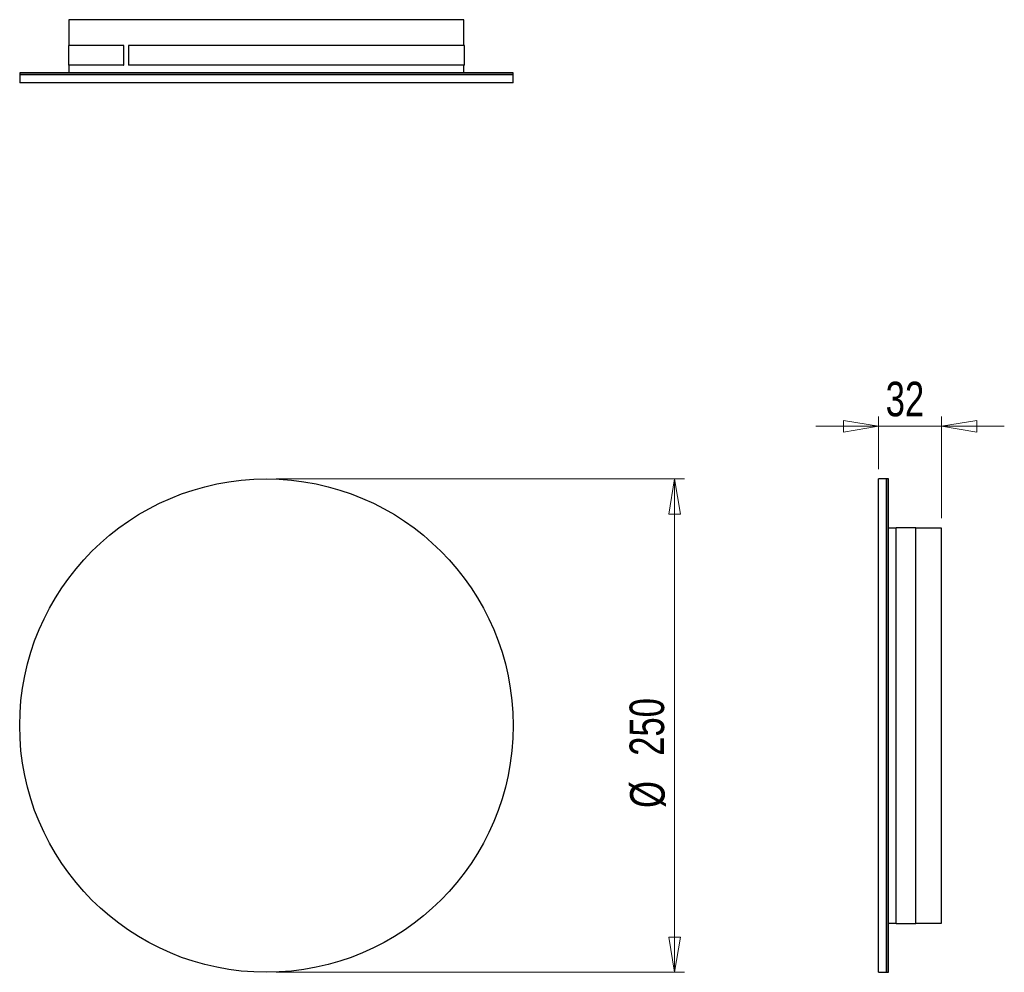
# Model space of a CAD drawing. Header units: millimetres. Extents: x 104.6 to 204.4, y 66.9 to 163.4.
import ezdxf

# ---------------------------------------------------------------- set-up
doc = ezdxf.new("R2010")
doc.units = ezdxf.units.MM
doc.styles.add('SLDTEXTSTYLE0', font='TXT', dxfattribs={"width": 0.75})
doc.dimstyles.new('SLDDIMSTYLE0', dxfattribs={"dimtxt": 3.5, "dimasz": 3.556, "dimexe": 0, "dimexo": 0.0625, "dimgap": 0.875, "dimtad": 1, "dimdec": 0, "dimlfac": 5, "dimrnd": 1e-09, "dimzin": 12, "dimdsep": 46, "dimtxsty": 'SLDTEXTSTYLE0', "dimblk1": 'CLOSED', "dimblk2": 'CLOSED', "dimsah": 1, "dimcen": 0.09, "dimadec": 0, "dimazin": 3, "dimtfac": 1, "dimtdec": 0, "dimtofl": 0, "dimtmove": 0, "dimatfit": 3, "dimldrblk": 'CLOSED', "dimfxl": 0, "dimfrac": 2, "dimtolj": 1, "dimtzin": 12, "dimarcsym": 0})
doc.dimstyles.new('SLDDIMSTYLE1', dxfattribs={"dimtxt": 3.5, "dimasz": 3.556, "dimexe": 0, "dimexo": 0.0625, "dimgap": 0.875, "dimtad": 1, "dimdec": 0, "dimlfac": 5, "dimrnd": 1e-09, "dimzin": 12, "dimdsep": 46, "dimtxsty": 'SLDTEXTSTYLE0', "dimblk1": 'CLOSED', "dimblk2": 'CLOSED', "dimsah": 1, "dimcen": 0.09, "dimadec": 0, "dimazin": 3, "dimtfac": 1, "dimtdec": 0, "dimtmove": 0, "dimatfit": 0, "dimldrblk": 'CLOSED', "dimfxl": 0, "dimfrac": 2, "dimtolj": 1, "dimtzin": 12, "dimarcsym": 0})

# ---------------------------------------------------------------- blocks, each defined once
blk = doc.blocks.new('_Closed')
at = {"color": 0, "linetype": 'ByBlock', "lineweight": -2}
for p, q in [((-1, 0.166667), (0, 0)), ((-1, 0.166667), (-1, -0.166667)), ((0, 0), (-1, -0.166667)), ((0, 0), (-1, 0))]:
    blk.add_line(p, q, dxfattribs=at)
blk = doc.blocks.new('_D')
at = {"color": 7, "linetype": 'Continuous', "lineweight": 0}
for p, q in [((130.649, 116.869), (172.011, 116.869)), ((171.011, 116.869), (171.011, 66.869)), ((130.649, 66.869), (172.011, 66.869))]:
    blk.add_line(p, q, dxfattribs=at)
at = {"color": 7, "linetype": 'Continuous', "lineweight": 18, "xscale": 3.556, "yscale": 3.556}
for p, rotation in [((171.011, 116.869, 0.343), 90.0000000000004), ((171.011, 66.869, 0.343), 270.0000000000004)]:
    blk.add_blockref('_Closed', p, dxfattribs=dict(at, rotation=rotation))
at = {"color": 7, "linetype": 'Continuous', "lineweight": 18, "char_height": 3.5, "attachment_point": 1, "rotation": 90, "style": 'SLDTEXTSTYLE0'}
for s, insert in [('250', (166.445, 88.807)), ('%%c', (166.499, 83.528))]:
    blk.add_mtext(s, dxfattribs=dict(at, insert=insert))
blk = doc.blocks.new('_D_1')
at = {"color": 7, "linetype": 'Continuous', "lineweight": 0}
for p, q in [((191.666, 117.869), (191.666, 123.208)), ((198.066, 112.889), (198.066, 123.208)), ((191.666, 122.208), (185.316, 122.208)), ((191.666, 122.208), (198.066, 122.208)), ((198.066, 122.208), (204.416, 122.208))]:
    blk.add_line(p, q, dxfattribs=at)
at = {"color": 7, "linetype": 'Continuous', "lineweight": 18, "xscale": 3.556, "yscale": 3.556}
blk.add_blockref('_Closed', (191.666, 122.208, 0.096), dxfattribs=at)
at = {"color": 7, "linetype": 'Continuous', "lineweight": 18, "xscale": 3.556, "yscale": 3.556, "rotation": 180.0000000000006}
blk.add_blockref('_Closed', (198.066, 122.208, 0.096), dxfattribs=at)
at = {"color": 7, "linetype": 'Continuous', "lineweight": 18, "insert": (192.395, 126.72), "char_height": 3.5, "attachment_point": 1, "style": 'SLDTEXTSTYLE0'}
blk.add_mtext('32', dxfattribs=at)

msp = doc.modelspace()

# ---------------------------------------------------------------- linework, layer by layer
at = {"color": 7, "linetype": 'Continuous', "lineweight": 25}
for p, q in [((109.629, 163.413), (109.629, 160.792)), ((149.669, 160.792), (149.669, 163.413)), ((109.588, 160.792), (109.588, 158.792)), ((115.183, 160.792), (109.588, 160.792)), ((115.183, 160.792), (115.183, 158.792)), ((115.213, 160.792), (115.183, 160.792)), ((115.677, 160.792), (115.677, 158.792)), ((149.711, 160.792), (115.677, 160.792)), ((149.711, 158.792), (149.711, 160.792)), ((115.183, 158.792), (109.588, 158.792)), ((109.629, 158.792), (109.629, 158.013)), ((115.183, 158.792), (115.213, 158.792)), ((149.711, 158.792), (115.677, 158.792)), ((149.669, 158.013), (149.669, 158.792)), ((104.649, 158.013), (104.649, 157.853)), ((149.449, 158.013), (104.649, 158.013)), ((149.449, 157.853), (104.649, 157.853)), ((104.649, 157.813), (104.649, 157.013)), ((149.449, 157.813), (104.649, 157.813)), ((154.649, 158.013), (149.449, 158.013)), ((154.649, 157.853), (149.449, 157.853)), ((154.649, 157.813), (149.449, 157.813)), ((154.649, 157.853), (154.649, 158.013)), ((154.649, 157.013), (154.649, 157.813)), ((149.449, 157.013), (104.649, 157.013)), ((154.649, 157.013), (149.449, 157.013)), ((192.466, 116.869), (191.666, 116.869)), ((191.666, 107.133), (191.666, 116.869)), ((192.466, 107.133), (192.466, 116.869)), ((192.666, 116.869), (192.506, 116.869)), ((192.506, 107.133), (192.506, 116.869)), ((192.666, 107.133), (192.666, 116.869)), ((193.446, 111.889), (192.666, 111.889)), ((195.446, 111.931), (193.446, 111.931)), ((193.446, 71.807), (193.446, 111.931)), ((195.446, 71.807), (195.446, 111.931)), ((198.066, 111.889), (195.446, 111.889)), ((191.666, 66.869), (191.666, 107.133)), ((192.466, 66.869), (192.466, 107.133)), ((192.506, 66.869), (192.506, 107.133)), ((192.666, 66.869), (192.666, 107.133)), ((192.666, 71.849), (193.446, 71.849)), ((195.446, 71.849), (198.066, 71.849)), ((193.446, 71.807), (195.446, 71.807)), ((191.666, 66.869), (192.466, 66.869)), ((192.506, 66.869), (192.666, 66.869))]:
    msp.add_line(p, q, dxfattribs=at)
msp.add_circle((129.649, 91.869), 25, dxfattribs=at)
for points in [[(149.669, 163.413), (149.651, 163.413), (149.614, 163.413), (149.314, 163.413), (148.839, 163.413), (148.175, 163.413), (147.334, 163.413), (146.322, 163.413), (145.15, 163.413), (143.829, 163.413), (142.37, 163.413), (140.79, 163.413), (139.102, 163.413), (137.323, 163.413), (135.47, 163.413), (133.561, 163.413), (131.615, 163.413), (129.649, 163.413), (127.684, 163.413), (125.737, 163.413), (123.829, 163.413), (121.976, 163.413), (120.197, 163.413), (118.509, 163.413), (116.929, 163.413), (115.47, 163.413), (114.149, 163.413), (112.977, 163.413), (111.965, 163.413), (111.124, 163.413), (110.46, 163.413), (109.985, 163.413), (109.685, 163.413), (109.648, 163.413), (109.629, 163.413)], [(198.066, 91.869), (198.066, 92.524), (198.066, 93.835), (198.066, 95.781), (198.066, 97.69), (198.066, 99.543), (198.066, 101.322), (198.066, 103.01), (198.066, 104.59), (198.066, 106.048), (198.066, 107.37), (198.066, 108.542), (198.066, 109.554), (198.066, 110.395), (198.066, 111.059), (198.066, 111.534), (198.066, 111.833), (198.066, 111.871), (198.066, 111.889)], [(198.066, 71.849), (198.066, 71.868), (198.066, 71.905), (198.066, 72.205), (198.066, 72.68), (198.066, 73.344), (198.066, 74.185), (198.066, 75.196), (198.066, 76.369), (198.066, 77.69), (198.066, 79.148), (198.066, 80.729), (198.066, 82.417), (198.066, 84.196), (198.066, 86.048), (198.066, 87.957), (198.066, 89.904), (198.066, 91.214), (198.066, 91.869)]]:
    msp.add_open_spline(points, degree=3, dxfattribs=at)

# ---------------------------------------------------------------- dimensions: what is measured, and where the dimension line sits
at = {"color": 7, "linetype": 'Continuous', "lineweight": 18}
dim = msp.add_linear_dim(base=(198.066, 122.208), p1=(191.666, 116.869), p2=(198.066, 111.889), angle=0, dimstyle='SLDDIMSTYLE1', dxfattribs=at)
dim.commit()
dim.dimension.update_dxf_attribs({"geometry": '_D_1', "text_midpoint": (194.981, 122.208), "dimtype": 160})
dim = msp.add_linear_dim(base=(171.011, 66.869), p1=(129.649, 116.869), p2=(129.649, 66.869), angle=90, text='%%c<>', dimstyle='SLDDIMSTYLE0', dxfattribs=at)
dim.commit()
dim.dimension.update_dxf_attribs({"geometry": '_D', "text_midpoint": (171.011, 90.047), "dimtype": 160})

doc.saveas('drawing.dxf')
